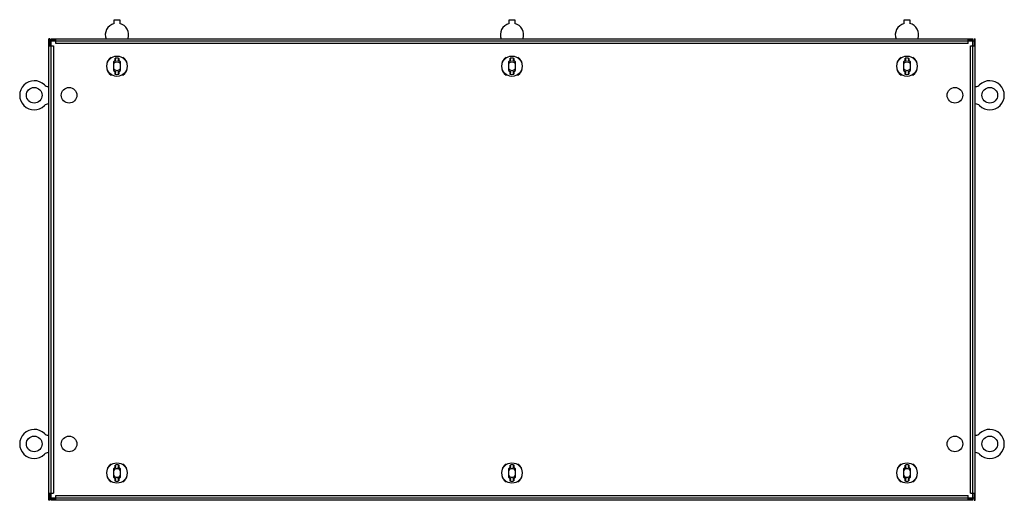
# Model space of a CAD drawing. Header units: millimetres. Extents: x 127 to 974, y 555 to 968.
import ezdxf

# ---------------------------------------------------------------- set-up
doc = ezdxf.new("R2010")
doc.units = ezdxf.units.MM
doc.header["$LTSCALE"] = 98.763044
doc.layers.get('0').update_dxf_attribs({"linetype": 'CONTINUOUS'})

msp = doc.modelspace()

# ---------------------------------------------------------------- linework, layer by layer
at = {"color": 7, "linetype": 'Continuous'}
for p, q in [((207.98, 964.73), (207.98, 967.91)), ((207.98, 967.91), (212.98, 967.91)), ((212.98, 967.91), (212.98, 964.74)), ((547.98, 964.73), (547.98, 968)), ((547.98, 968), (552.98, 968)), ((552.98, 968), (552.98, 964.74)), ((887.97, 968.03), (892.97, 968.03)), ((887.97, 964.76), (887.97, 968.03)), ((892.97, 968.03), (892.97, 964.76)), ((151.73, 554.5), (151.73, 951.5)), ((152.73, 951.5), (151.73, 951.5)), ((152.73, 951.5), (152.73, 945.5)), ((948.23, 949.5), (152.73, 949.5)), ((153.73, 554.5), (153.73, 951.5)), ((153.73, 951.5), (947.23, 951.5)), ((157.73, 950.5), (153.73, 950.5)), ((157.73, 947.5), (157.73, 951.5)), ((943.23, 947.5), (943.23, 951.5)), ((947.23, 950.5), (943.23, 950.5)), ((947.23, 554.5), (947.23, 951.5)), ((948.23, 951.5), (949.23, 951.5)), ((948.23, 951.5), (948.23, 945.5)), ((949.23, 554.5), (949.23, 951.5)), ((151.73, 945.5), (155.73, 945.5)), ((155.73, 945.5), (155.73, 560.5)), ((943.23, 947.5), (157.73, 947.5)), ((945.23, 945.5), (949.23, 945.5)), ((945.23, 560.5), (945.23, 945.5)), ((205.39, 935.6), (206.15, 935.6)), ((208.79, 932.44), (208.79, 934.8)), ((208.94, 934.83), (209.33, 932.61)), ((211.63, 932.61), (212.03, 934.83)), ((212.29, 932.4), (212.29, 934.77)), ((214.82, 935.6), (215.58, 935.6)), ((545.39, 935.6), (546.15, 935.6)), ((548.79, 932.44), (548.79, 934.8)), ((548.94, 934.83), (549.33, 932.61)), ((551.63, 932.61), (552.03, 934.83)), ((552.29, 932.4), (552.29, 934.77)), ((554.82, 935.6), (555.58, 935.6)), ((885.39, 935.6), (886.15, 935.6)), ((888.79, 932.44), (888.79, 934.8)), ((888.94, 934.83), (889.33, 932.61)), ((891.63, 932.61), (892.03, 934.83)), ((892.29, 932.4), (892.29, 934.77)), ((894.82, 935.6), (895.58, 935.6)), ((207.48, 931.69), (207.48, 924.32)), ((213.48, 924.32), (213.48, 931.69)), ((547.48, 931.69), (547.48, 924.32)), ((553.48, 924.32), (553.48, 931.69)), ((887.48, 931.69), (887.48, 924.32)), ((893.48, 924.32), (893.48, 931.69)), ((206.15, 920.4), (205.39, 920.4)), ((208.68, 923.61), (208.68, 921.24)), ((209.33, 923.4), (208.94, 921.18)), ((212.03, 921.18), (211.63, 923.4)), ((212.18, 923.57), (212.18, 921.21)), ((215.58, 920.4), (214.82, 920.4)), ((546.15, 920.4), (545.39, 920.4)), ((548.68, 923.61), (548.68, 921.24)), ((549.33, 923.4), (548.94, 921.18)), ((552.03, 921.18), (551.63, 923.4)), ((552.18, 923.57), (552.18, 921.21)), ((555.58, 920.4), (554.82, 920.4)), ((886.15, 920.4), (885.39, 920.4)), ((888.68, 923.61), (888.68, 921.24)), ((889.33, 923.4), (888.94, 921.18)), ((892.03, 921.18), (891.63, 923.4)), ((892.18, 923.57), (892.18, 921.21)), ((895.58, 920.4), (894.82, 920.4)), ((151.73, 910.5), (151.48, 910.5)), ((949.49, 910.5), (949.23, 910.5)), ((151.48, 895.5), (151.73, 895.5)), ((949.23, 895.5), (949.49, 895.5)), ((151.73, 610.5), (151.48, 610.5)), ((949.49, 610.5), (949.23, 610.5)), ((151.48, 595.5), (151.73, 595.5)), ((949.23, 595.5), (949.49, 595.5)), ((205.39, 585.6), (206.15, 585.6)), ((208.79, 582.44), (208.79, 584.8)), ((208.94, 584.83), (209.33, 582.61)), ((211.63, 582.61), (212.03, 584.83)), ((214.82, 585.6), (215.58, 585.6)), ((545.39, 585.6), (546.15, 585.6)), ((548.79, 582.44), (548.79, 584.8)), ((548.94, 584.83), (549.33, 582.61)), ((551.63, 582.61), (552.03, 584.83)), ((554.82, 585.6), (555.58, 585.6)), ((885.39, 585.6), (886.15, 585.6)), ((888.79, 582.44), (888.79, 584.8)), ((888.94, 584.83), (889.33, 582.61)), ((891.63, 582.61), (892.03, 584.83)), ((894.82, 585.6), (895.58, 585.6)), ((207.48, 581.69), (207.48, 574.32)), ((212.29, 582.4), (212.29, 584.77)), ((213.48, 574.32), (213.48, 581.69)), ((547.48, 581.69), (547.48, 574.32)), ((552.29, 582.4), (552.29, 584.77)), ((553.48, 574.32), (553.48, 581.69)), ((887.48, 581.69), (887.48, 574.32)), ((892.29, 582.4), (892.29, 584.77)), ((893.48, 574.32), (893.48, 581.69)), ((206.15, 570.4), (205.39, 570.4)), ((208.68, 573.61), (208.68, 571.24)), ((209.33, 573.4), (208.94, 571.18)), ((212.03, 571.18), (211.63, 573.4)), ((212.18, 573.57), (212.18, 571.21)), ((215.58, 570.4), (214.82, 570.4)), ((546.15, 570.4), (545.39, 570.4)), ((548.68, 573.61), (548.68, 571.24)), ((549.33, 573.4), (548.94, 571.18)), ((552.03, 571.18), (551.63, 573.4)), ((552.18, 573.57), (552.18, 571.21)), ((555.58, 570.4), (554.82, 570.4)), ((886.15, 570.4), (885.39, 570.4)), ((888.68, 573.61), (888.68, 571.24)), ((889.33, 573.4), (888.94, 571.18)), ((892.03, 571.18), (891.63, 573.4)), ((892.18, 573.57), (892.18, 571.21)), ((895.58, 570.4), (894.82, 570.4)), ((151.73, 560.5), (155.73, 560.5)), ((152.73, 560.5), (152.73, 554.5)), ((945.23, 560.5), (949.23, 560.5)), ((948.23, 560.5), (948.23, 554.5)), ((152.73, 554.5), (151.73, 554.5)), ((152.73, 556.5), (948.23, 556.5)), ((157.73, 555.5), (153.73, 555.5)), ((947.23, 554.5), (153.73, 554.5)), ((157.73, 554.5), (157.73, 558.5)), ((157.73, 558.5), (943.23, 558.5)), ((943.23, 554.5), (943.23, 558.5)), ((947.23, 555.5), (943.23, 555.5)), ((948.23, 554.5), (949.23, 554.5))]:
    msp.add_line(p, q, dxfattribs=at)
for centre, radius in [((210.48, 928), 8.75), ((550.48, 928), 8.75), ((890.48, 928), 8.75), ((139.23, 903), 6.75), ((169.23, 903), 6.75), ((931.73, 903), 6.75), ((961.73, 903), 6.75), ((139.23, 603), 6.75), ((169.23, 603), 6.75), ((931.73, 603), 6.75), ((961.73, 603), 6.75), ((210.48, 578), 8.75), ((550.48, 578), 8.75), ((890.48, 578), 8.75)]:
    msp.add_circle(centre, radius, dxfattribs=at)
for centre, radius, start, end in [((210.48, 955), 10.05, 104.41073, 201.55449), ((210.48, 955), 10.05, 342.49645, 75.59608), ((550.48, 955), 10.05, 104.41073, 201.55449), ((550.48, 955), 10.05, 342.49645, 75.59608), ((890.47, 955.03), 10.05, 104.41073, 201.69922), ((890.47, 955.03), 10.05, 342.37897, 75.59608), ((210.48, 928), 9.15, 123.83947, 236.16053), ((210.48, 928), 4.75, 104.01689, 129.16671), ((210.48, 928), 7, 75.07486, 102.76965), ((210.48, 928), 4.75, 50.83329, 75.9831), ((210.48, 928), 9.15, 303.83947, 56.16053), ((550.48, 928), 9.15, 123.83947, 236.16053), ((550.48, 928), 4.75, 104.01689, 129.16671), ((550.48, 928), 7, 75.07486, 102.76965), ((550.48, 928), 4.75, 50.83329, 75.9831), ((550.48, 928), 9.15, 303.83947, 56.16053), ((890.48, 928), 9.15, 123.83947, 236.16053), ((890.48, 928), 4.75, 104.01689, 129.16671), ((890.48, 928), 7, 75.07486, 102.76965), ((890.48, 928), 4.75, 50.83329, 75.9831), ((890.48, 928), 9.15, 303.83947, 56.16053), ((210.48, 928), 3.6, 33.55731, 146.44269), ((210.48, 928), 3.6, 213.55731, 326.44269), ((210.48, 928), 4.75, 230.83329, 255.9831), ((210.48, 928), 4.75, 284.01689, 309.16671), ((550.48, 928), 3.6, 33.55731, 146.44269), ((550.48, 928), 3.6, 213.55731, 326.44269), ((550.48, 928), 4.75, 230.83329, 255.9831), ((550.48, 928), 4.75, 284.01689, 309.16671), ((890.48, 928), 3.6, 33.55731, 146.44269), ((890.48, 928), 3.6, 213.55731, 326.44269), ((890.48, 928), 4.75, 230.83329, 255.9831), ((890.48, 928), 4.75, 284.01689, 309.16671), ((139.23, 903), 12.5, 45.58469, 314.41531), ((210.48, 928), 7, 255.07486, 282.76965), ((550.48, 928), 7, 255.07486, 282.76965), ((890.48, 928), 7, 255.07486, 282.76965), ((961.73, 903), 12.5, 225.58469, 134.41531), ((151.48, 915.5), 5, 225.58469, 270), ((949.49, 915.5), 5, 270, 314.41531), ((151.48, 890.5), 5, 90, 134.41531), ((949.49, 890.5), 5, 45.58469, 90), ((139.23, 603), 12.5, 45.58469, 314.41531), ((151.48, 615.5), 5, 225.58469, 270), ((949.49, 615.5), 5, 270, 314.41531), ((961.73, 603), 12.5, 225.58469, 134.41531), ((151.48, 590.5), 5, 90, 134.41531), ((949.49, 590.5), 5, 45.58469, 90), ((210.48, 578), 9.15, 123.83947, 236.16053), ((210.48, 578), 7, 75.07486, 102.76965), ((210.48, 578), 9.15, 303.83947, 56.16053), ((550.48, 578), 9.15, 123.83947, 236.16053), ((550.48, 578), 7, 75.07486, 102.76965), ((550.48, 578), 9.15, 303.83947, 56.16053), ((890.48, 578), 9.15, 123.83947, 236.16053), ((890.48, 578), 7, 75.07486, 102.76965), ((890.48, 578), 9.15, 303.83947, 56.16053), ((210.48, 578), 4.75, 104.01689, 129.16671), ((210.48, 578), 3.6, 33.55731, 146.44269), ((210.48, 578), 4.75, 50.83329, 75.9831), ((550.48, 578), 4.75, 104.01689, 129.16671), ((550.48, 578), 3.6, 33.55731, 146.44269), ((550.48, 578), 4.75, 50.83329, 75.9831), ((890.48, 578), 4.75, 104.01689, 129.16671), ((890.48, 578), 3.6, 33.55731, 146.44269), ((890.48, 578), 4.75, 50.83329, 75.9831), ((210.48, 578), 3.6, 213.55731, 326.44269), ((210.48, 578), 4.75, 230.83329, 255.9831), ((210.48, 578), 7, 255.07486, 282.76965), ((210.48, 578), 4.75, 284.01689, 309.16671), ((550.48, 578), 3.6, 213.55731, 326.44269), ((550.48, 578), 4.75, 230.83329, 255.9831), ((550.48, 578), 7, 255.07486, 282.76965), ((550.48, 578), 4.75, 284.01689, 309.16671), ((890.48, 578), 3.6, 213.55731, 326.44269), ((890.48, 578), 4.75, 230.83329, 255.9831), ((890.48, 578), 7, 255.07486, 282.76965), ((890.48, 578), 4.75, 284.01689, 309.16671)]:
    msp.add_arc(centre, radius, start, end, dxfattribs=at)

doc.saveas('drawing.dxf')
